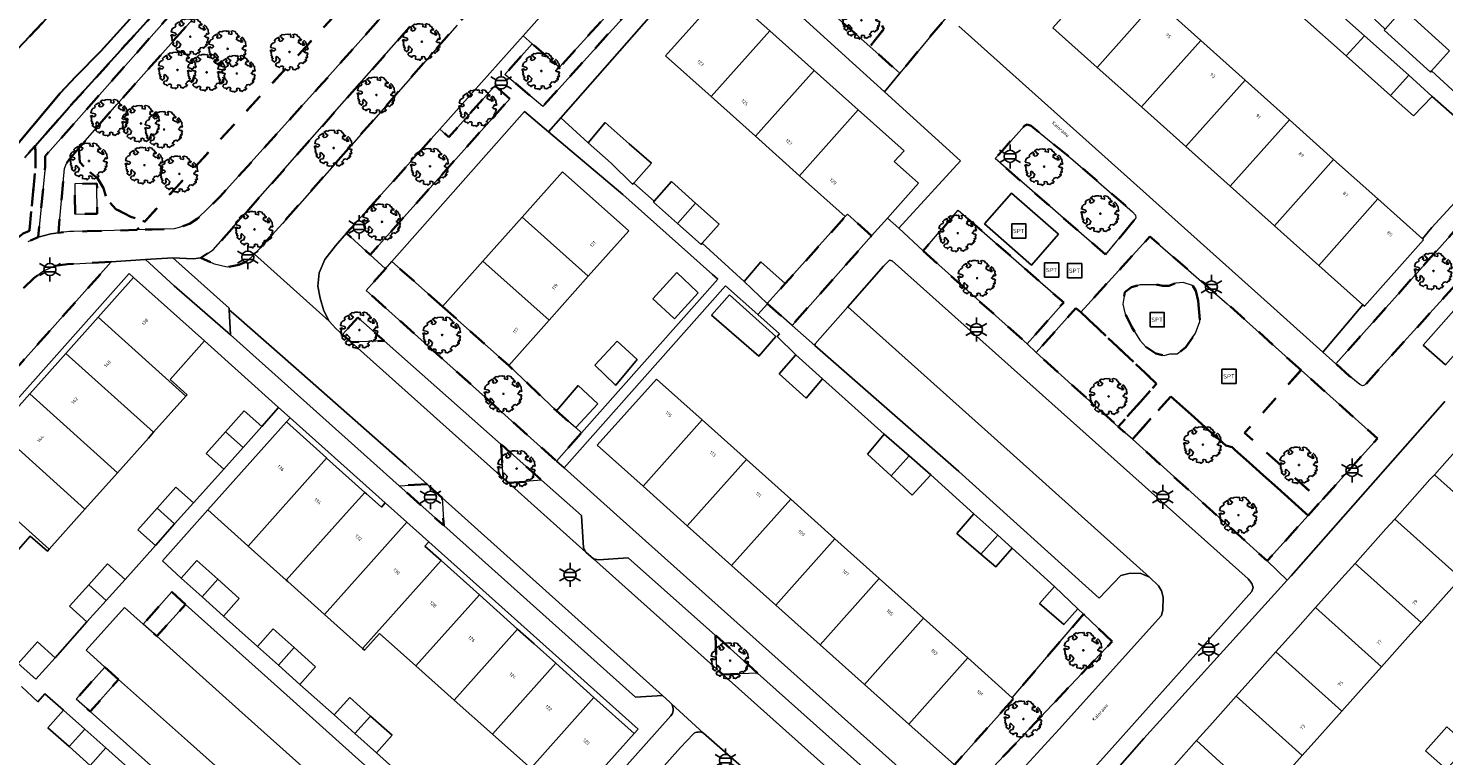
# Model space of a CAD drawing. Extents: x 105780 to 185197, y 477999 to 525027.
# Tile 203 of 256: x 108460 to 108609, y 479263 to 479340. Entities that reach past the tile are written whole.
import ezdxf
from ezdxf.enums import TextEntityAlignment as Align

# ---------------------------------------------------------------- set-up
doc = ezdxf.new("R2010")
doc.units = 0
doc.linetypes.add('XX-HIDDEN', pattern=[4, 2, -2])
for name, color, linetype, lineweight in [('B-GV-GR-BOOM-S', 252, 'Continuous', 25), ('B-GV-GR-HAAG_01-G', 252, 'GR-HAAG1', 13), ('B-GV-GR-MATERIAALGRENS-G', 252, 'XX-HIDDEN', 35), ('B-RO-IE-MEUBILAIR_WEGMEUBILAIR-S', 252, 'Continuous', 25), ('B-WE-GW-WATERGANG_SLOOT_INSTEEK-G', 252, 'Continuous', 30), ('B-XX-KG-KADASTRAAL_BEBOUWING-G', 252, 'Continuous', 20), ('B1-WE-OG-BEBOUWING-T18', 7, 'Continuous', 18), ('B1-WE-OG-TERREIN_ERF-GV', 252, 'Continuous', 18), ('B1-WE-OG-TOPOGRAFIE-T18', 10, 'Continuous', 18), ('B1-WE-VH-VERHARDING_ASFALT-GV', 252, 'Continuous', 18), ('B1-WE-VH-VERHARDING_BETONSTRAATSTEEN-GV', 252, 'Continuous', 18), ('B1-WE-VH-VERHARDING_HOUTSNIPPERS-GV', 252, 'Continuous', 18), ('B1-WE-VH-VERHARDING_TEGEL-GV', 252, 'Continuous', 18)]:
    doc.layers.add(name, color=color, linetype=linetype, lineweight=lineweight)
doc.styles.add('NLCS-ISO', font='NLCS-ISO.ttf')
doc.styles.add('NLCS-ISO-M200-T18', font='NLCS-ISO.ttf', dxfattribs={"height": 0.36})
doc.linetypes.add('GR-HAAG1', pattern='A,6,[176,NLCS.shx,S=0.125,R=0,X=0,Y=0],-2', length=8)

# ---------------------------------------------------------------- blocks, each defined once
blk = doc.blocks.new('B-SIE-WEG_LICHTMAST-SO')
at = {"ltscale": 0.1}
for p, q in [((-1.1, 0.63), (-2.19, 1.27)), ((0, 1.27), (0, 2.53)), ((1.1, 0.63), (2.19, 1.27)), ((-1.1, -0.63), (-2.19, -1.27)), ((0, -1.27), (0, -2.53)), ((1.1, -0.63), (2.19, -1.27))]:
    blk.add_line(p, q, dxfattribs=at)
at = {"flags": 128}
for points in [[(-1.16, 0.5), (1.16, 0.5)], [(-1.16, -0.5), (1.16, -0.5)]]:
    blk.add_lwpolyline(points, dxfattribs=at)
at = {"ltscale": 0.1}
blk.add_circle((0, 0), 1.27, dxfattribs=at)
at = {"style": 'NLCS-ISO'}
blk.add_attdef('TYPE', text='', height=1.8, dxfattribs=at).set_placement((0, 2.53), align=Align.BOTTOM_CENTER)
blk = doc.blocks.new('SIE-WEG_SPEELTOESTEL-SO')
at = {"flags": 128}
blk.add_lwpolyline([(-0.75, -0.75), (0.75, -0.75), (0.75, 0.75), (-0.75, 0.75)], close=True, dxfattribs=at)
at = {"style": 'NLCS-ISO'}
blk.add_text('SPT', height=0.45, dxfattribs=at).set_placement((0, 0), align=Align.MIDDLE_CENTER)
blk = doc.blocks.new('B-SGR-BOOM_06')
at = {"linetype": 'Continuous', "flags": 128}
blk.add_lwpolyline([(1.08, 1.41), (1.01, 1.58), (0.88, 1.63), (0.78, 1.81), (0.51, 1.88), (0.34, 1.81), (0.44, 1.71), (0.43, 1.52), (0.09, 1.59), (0.14, 1.73), (0.07, 1.88), (-0.06, 1.84), (-0.19, 1.88), (-0.46, 1.86), (-0.6, 1.79), (-0.78, 1.83), (-1.02, 1.64), (-0.85, 1.56), (-0.8, 1.46), (-0.63, 1.37), (-0.8, 1.16), (-1.02, 1.11), (-1.17, 1.24), (-1.05, 1.29), (-1.15, 1.54), (-1.45, 1.37), (-1.6, 1.21), (-1.52, 1.14), (-1.6, 1.01), (-1.77, 0.94), (-1.89, 0.82), (-2, 0.49), (-1.55, 0.37), (-1.48, 0.22), (-1.6, 0.12), (-1.8, 0.12), (-1.84, 0.22), (-2.04, 0.15), (-1.9, -0.07), (-1.97, -0.15), (-1.89, -0.22), (-1.95, -0.4), (-1.81, -0.47), (-1.89, -0.62), (-1.77, -0.64), (-1.72, -0.68), (-1.85, -0.84), (-1.57, -1.07), (-1.47, -0.97), (-1.38, -0.79), (-1.45, -0.7), (-1.37, -0.47), (-1.25, -0.54), (-1.12, -0.7), (-1, -0.8), (-1.12, -1.12), (-1.37, -1.17), (-1.47, -1.36), (-1.33, -1.51), (-1.13, -1.56), (-1.11, -1.61), (-1.08, -1.66), (-0.93, -1.49), (-0.73, -1.49), (-0.63, -1.56), (-0.68, -1.71), (-0.68, -1.84), (-0.46, -1.89), (-0.24, -1.88), (-0.19, -1.98), (-0.09, -1.86), (0.04, -1.79), (-0.02, -1.6), (0.11, -1.56), (0.31, -1.61), (0.34, -1.84), (0.46, -1.83), (0.58, -1.89), (0.83, -1.69), (0.95, -1.74), (0.93, -1.66), (1.06, -1.59), (0.96, -1.49), (0.85, -1.46), (1.03, -1.29), (1.05, -1.19), (1.26, -1.14), (1.42, -1.22), (1.51, -1.12), (1.51, -1.05), (1.65, -1.05), (1.65, -0.95), (1.78, -0.91), (1.78, -0.82), (1.63, -0.82), (1.82, -0.64), (1.7, -0.57), (1.85, -0.62), (1.9, -0.5), (1.82, -0.37), (1.93, -0.18), (1.87, -0.1), (1.7, -0.1), (1.5, 0.03), (1.63, 0.12), (1.75, 0.34), (1.82, 0.24), (1.95, 0.29), (1.87, 0.57), (1.88, 0.75), (1.8, 0.79), (1.67, 1.06), (1.53, 1.21), (1.35, 1.04), (1.47, 0.97), (1.57, 0.72), (1.41, 0.69), (1.33, 0.85), (1.2, 0.82), (1.06, 0.92), (0.9, 1.01), (0.98, 1.07), (0.93, 1.17), (1.01, 1.27), (1.15, 1.22), (1.26, 1.29)], close=True, dxfattribs=at)
blk.add_circle((0, 0), 0.06)
at = {"style": 'NLCS-ISO'}
blk.add_attdef('SOORT', text='', height=0.3, dxfattribs=at).set_placement((0, -0.36), align=Align.TOP_CENTER)

msp = doc.modelspace()

# ---------------------------------------------------------------- linework, layer by layer
at = {"layer": 'B-GV-GR-HAAG_01-G', "flags": 128}
msp.add_lwpolyline([(108474.754, 479315.712), (108471.86, 479315.522), (108474.886, 479312.774), (108480.835, 479307.591), (108480.693, 479310.247), (108480.684, 479310.419)], close=True, dxfattribs=at)
at = {"layer": 'B-GV-GR-MATERIAALGRENS-G', "flags": 128}
for points in [[(108492.132, 479361.215), (108492.458, 479361.581), (108536.188, 479410.625), (108547.542, 479423.085), (108538.856, 479430.878), (108538.021, 479429.947), (108536.739, 479428.518), (108537.185, 479428.733), (108537.999, 479428.78), (108538.273, 479428.763), (108539.183, 479428.441), (108543.527, 479424.761), (108544.268, 479423.607), (108544.439, 479422.932), (108544.288, 479422.085), (108543.873, 479421.135), (108543.515, 479420.639), (108483.621, 479353.406), (108463.835, 479331.582), (108460.261, 479327.517), (108460.3, 479325.343), (108459.633, 479318.564), (108458.968, 479318.283), (108457.664, 479317.246), (108456.553, 479316.148), (108432.398, 479288.878), (108418.002, 479273.308), (108418.798, 479272.696), (108421.387, 479275.497), (108433.139, 479288.207), (108449.708, 479306.911), (108457.28, 479315.46), (108458.329, 479316.497), (108459.484, 479317.415), (108460.57, 479317.875), (108461.301, 479325.301), (108461.286, 479326.406)], [(108473.701, 479355.191), (108474.85, 479358.209), (108474.81, 479359.556), (108474.441, 479360.818), (108472.672, 479362.991), (108471.589, 479364.196), (108462.717, 479371.652), (108459.809, 479375.039), (108453.647, 479376.127), (108422.168, 479340.569), (108420.409, 479342.197), (108416.979, 479340.681), (108415.19, 479339.676), (108413.491, 479337.268), (108412.577, 479334.671), (108411.715, 479332.416), (108410.362, 479330.631), (108408.118, 479327.855), (108406.764, 479324.979), (108405.853, 479322.912), (108403.605, 479320.168), (108401.64, 479317.865), (108396.165, 479311.665), (108393.896, 479309.913), (108391.61, 479309.09), (108389.202, 479308.752), (108386.735, 479308.17), (108385.035, 479306.884), (108383.857, 479305.306), (108383.211, 479303.695), (108383.197, 479301.507), (108389.388, 479295.868), (108393.756, 479301.355), (108402.904, 479310.133), (108405.43, 479312.437), (108408.018, 479314.217), (108414.219, 479319.806), (108417.626, 479322.49), (108423.032, 479328.571), (108426.501, 479332.208), (108429.562, 479333.884), (108431.755, 479333.93), (108433.156, 479332.015), (108433.691, 479328.614), (108433.691, 479325.84), (108432.945, 479322.424), (108432.661, 479319.417), (108432.801, 479316.319), (108433.949, 479314.911), (108437.139, 479318.251), (108438.888, 479320.647), (108440.195, 479322.588), (108441.582, 479324.344), (108442.665, 479325.352), (108445.004, 479327.96), (108449.704, 479333.483), (108450.936, 479334.808), (108451.705, 479335.372), (108452.966, 479334.696), (108454.322, 479334.433), (108456.106, 479335.658), (108458.385, 479337.667), (108464.594, 479344.283), (108471.074, 479351.468)], [(108514.341, 479365.639), (108505.806, 479373.273), (108484.26, 479349.18), (108468.846, 479331.856), (108464.854, 479327.245), (108464.963, 479325.795), (108465.706, 479324.994), (108466.81, 479324.095), (108467.017, 479323.757), (108467.445, 479323.06), (108467.79, 479321.855), (108468.743, 479320.848), (108470.336, 479320.04), (108471.791, 479319.543)], [(108516.723, 479363.509), (108514.341, 479365.639), (108471.791, 479319.543), (108470.971, 479318.655), (108472.069, 479318.686), (108472.58, 479318.701), (108474.904, 479318.768), (108475.437, 479318.911), (108476.494, 479319.291), (108477.315, 479319.811), (108479.726, 479322.153), (108490.114, 479333.637), (108501.408, 479346.316)], [(108521.289, 479358.927), (108518.649, 479361.302), (108499.622, 479339.929), (108479.008, 479316.559), (108477.703, 479315.708), (108479.159, 479315.058), (108480.471, 479314.747), (108481.717, 479314.991), (108482.562, 479315.325), (108483.346, 479316.099), (108486.303, 479319.34), (108504.697, 479340.209)], [(108543.104, 479354.853), (108541.145, 479359.339), (108533.511, 479350.934), (108533.794, 479350.684), (108548.189, 479337.957), (108549.678, 479339.798)], [(108525.818, 479355.009), (108523.428, 479352.357), (108527.332, 479348.779), (108515.503, 479335.791), (108512.62, 479338.259), (108509.751, 479335.016), (108513.744, 479331.662), (108530.729, 479350.469)], [(108543.104, 479354.853), (108549.678, 479339.798), (108548.189, 479337.957), (108551.372, 479335.143), (108556.374, 479341.199), (108557.343, 479342.372), (108555.348, 479344.121), (108549.635, 479349.128)], [(108510.259, 479332.466), (108508.701, 479333.849), (108503.823, 479328.417), (108502.888, 479329.246), (108493.056, 479318.297), (108495.555, 479316.022)], [(108574.774, 479318.147), (108576.024, 479319.634), (108576.222, 479319.94), (108576.183, 479320.209), (108575.88, 479320.552), (108569.6, 479326.036), (108565.201, 479329.615), (108564.788, 479329.756), (108564.495, 479329.618), (108562.17, 479327.027), (108561.398, 479326.166), (108562.279, 479325.401), (108570.793, 479318.01), (108573.028, 479316.07), (108574.197, 479317.46)], [(108456.553, 479316.148), (108457.664, 479317.246), (108458.968, 479318.283), (108459.633, 479318.564), (108460.3, 479325.343), (108460.261, 479327.517), (108459.165, 479326.27), (108454.145, 479320.367), (108448.89, 479314.957), (108444.703, 479311.098), (108433.638, 479299.09), (108424.142, 479288.598), (108414.14, 479276.295), (108414.302, 479276.15), (108418.002, 479273.308), (108432.398, 479288.878)], [(108464.854, 479327.245), (108463.833, 479326.066), (108463.533, 479325.639), (108463.337, 479325.125), (108462.69, 479318.35), (108463.865, 479318.484), (108464.328, 479318.488), (108465.725, 479318.504), (108467.386, 479318.552), (108470.971, 479318.655), (108471.791, 479319.543), (108470.336, 479320.04), (108468.743, 479320.848), (108467.79, 479321.855), (108467.445, 479323.06), (108467.017, 479323.757), (108466.81, 479324.095), (108465.706, 479324.994), (108464.963, 479325.795)], [(108615.877, 479325.346), (108597.299, 479304.559), (108598.708, 479303.292), (108599.816, 479302.361), (108600.101, 479302.229), (108600.327, 479302.291), (108618.923, 479322.814)], [(108464.451, 479320.32), (108464.419, 479323.498), (108466.758, 479323.522), (108466.79, 479320.344), (108465.951, 479320.335)], [(108548.386, 479318.033), (108545.83, 479320.307), (108545.61, 479320.056), (108539.273, 479313.002), (108537.392, 479310.893), (108537.408, 479310.879), (108539.995, 479308.598)], [(108553.798, 479316.46), (108564.787, 479306.65), (108568.623, 479311.015), (108557.513, 479320.715)], [(108593.637, 479303.901), (108585.852, 479310.88), (108577.709, 479317.953), (108570.43, 479309.993), (108578.414, 479302.462), (108574.373, 479297.938), (108575.865, 479296.606), (108579.906, 479301.13), (108585.717, 479295.942), (108586.356, 479295.789), (108594.386, 479288.599), (108595.72, 479290.089), (108587.69, 479297.279)], [(108468.265, 479315.286), (108465.583, 479315.139), (108463.651, 479315.034), (108462.352, 479314.858), (108461.114, 479314.333), (108460.122, 479313.574), (108458.995, 479312.514), (108458.094, 479311.442), (108446.647, 479298.552), (108425.679, 479274.941), (108424.028, 479273.111), (108428.24, 479270.553), (108431.547, 479274.259), (108438.479, 479281.982), (108439.514, 479283.123), (108452.169, 479297.251), (108467.141, 479314.012)], [(108503.17, 479310.59), (108497.823, 479315.327), (108497.151, 479314.568), (108495.125, 479312.281), (108515.172, 479294.313), (108517.819, 479297.297), (108517.212, 479297.835), (108515.175, 479299.601), (108510.144, 479304.374)], [(108582.795, 479311.171), (108582.971, 479308.999), (108582.502, 479307.766), (108581.504, 479306.298), (108580.564, 479305.594), (108579.801, 479305.594), (108579.214, 479305.418), (108578.333, 479305.653), (108577.277, 479306.357), (108576.631, 479307.062), (108575.809, 479308.412), (108575.046, 479309.938), (108574.869, 479310.819), (108575.046, 479312.11), (108575.75, 479312.639), (108576.689, 479312.874), (108577.746, 479312.874), (108578.568, 479312.874), (108579.038, 479312.756), (108579.684, 479312.756), (108580.447, 479313.05), (108581.21, 479313.108), (108582.208, 479312.815), (108582.56, 479312.228)], [(108492.643, 479307.637), (108493.54, 479306.844), (108497.013, 479306.976), (108494.233, 479309.435)], [(108570.43, 479309.993), (108569.897, 479310.412), (108565.732, 479305.738), (108574.373, 479297.938), (108578.414, 479302.462)], [(108593.637, 479303.901), (108587.69, 479297.279), (108595.72, 479290.089), (108594.386, 479288.599), (108601.679, 479296.692)], [(108579.906, 479301.13), (108575.865, 479296.606), (108590.066, 479283.807), (108592.718, 479286.749), (108594.386, 479288.599), (108586.356, 479295.789), (108585.717, 479295.942)], [(108509.336, 479296.078), (108509.549, 479292.53), (108510.13, 479292.01), (108513.614, 479292.294), (108509.692, 479295.763)], [(108501.548, 479291.883), (108498.607, 479291.725), (108503.291, 479287.527), (108503.138, 479290.458)], [(108476.081, 479279.227), (108474.637, 479280.548), (108471.628, 479277.135), (108473.08, 479275.867)], [(108573.735, 479275.328), (108570.703, 479278.2), (108563.206, 479269.402), (108563.335, 479269.287), (108557.105, 479262.324), (108554.186, 479259.408), (108555.38, 479258.339), (108556.013, 479258.073), (108556.678, 479257.987), (108557.188, 479258.207), (108557.838, 479258.664), (108557.994, 479258.71)], [(108531.933, 479275.967), (108532.087, 479272.394), (108532.714, 479271.833), (108536.37, 479272), (108532.783, 479275.213)], [(108469.037, 479271.327), (108467.598, 479272.632), (108464.576, 479269.242), (108466.042, 479267.955)]]:
    msp.add_lwpolyline(points, close=True, dxfattribs=at)
at = {"layer": 'B-WE-GW-WATERGANG_SLOOT_INSTEEK-G', "flags": 128}
for points in [[(108459.165, 479326.27), (108460.261, 479327.517), (108463.835, 479331.582), (108483.621, 479353.406)], [(108464.594, 479344.283), (108458.385, 479337.667)], [(108471.548, 479342.305), (108467.171, 479337.484), (108464.534, 479334.802), (108462.889, 479333.056), (108456.93, 479325.965)], [(108456.93, 479325.965), (108462.889, 479333.056), (108464.534, 479334.802), (108467.171, 479337.484), (108471.548, 479342.305)]]:
    msp.add_lwpolyline(points, dxfattribs=at)
at = {"layer": 'B-XX-KG-KADASTRAAL_BEBOUWING-G', "flags": 128}
for points in [[(108578.401, 479342.753), (108573.734, 479346.922), (108567.49, 479339.932), (108572.157, 479335.764)], [(108537.661, 479339.612), (108532.853, 479343.91), (108526.667, 479336.988), (108531.475, 479332.691)], [(108583.068, 479338.585), (108578.401, 479342.753), (108572.157, 479335.764), (108576.823, 479331.595)], [(108595.631, 479343.257), (108593.73, 479341.128), (108598.4, 479336.964), (108600.303, 479339.094)], [(108602.498, 479339.798), (108602.388, 479339.674), (108607.269, 479335.273), (108607.368, 479335.383), (108609.287, 479337.511), (108604.405, 479341.913)], [(108542.321, 479335.448), (108537.661, 479339.612), (108531.475, 479332.691), (108536.134, 479328.526)], [(108600.303, 479339.094), (108598.4, 479336.964), (108603.072, 479332.8), (108604.975, 479334.931)], [(108587.734, 479334.416), (108583.068, 479338.585), (108576.823, 479331.595), (108581.49, 479327.426)], [(108546.98, 479331.283), (108542.321, 479335.448), (108536.134, 479328.526), (108540.793, 479324.362)], [(108592.4, 479330.247), (108587.734, 479334.416), (108581.49, 479327.426), (108586.156, 479323.257)], [(108604.975, 479334.931), (108603.072, 479332.8), (108605.482, 479330.651), (108607.462, 479332.715)], [(108518.5, 479327.822), (108520.937, 479325.69), (108523.195, 479323.453), (108523.318, 479323.59), (108525.183, 479325.678), (108522.826, 479327.709), (108520.319, 479329.955)], [(108546.98, 479331.283), (108540.793, 479324.362), (108545.61, 479320.056), (108545.83, 479320.307), (108548.386, 479318.033), (108550.048, 479319.901), (108553.321, 479323.582), (108550.765, 479325.856), (108551.797, 479326.978)], [(108597.067, 479326.079), (108592.4, 479330.247), (108586.156, 479323.257), (108590.822, 479319.089)], [(108601.733, 479321.91), (108597.067, 479326.079), (108590.822, 479319.089), (108595.489, 479314.92)], [(108511.559, 479320.002), (108518.533, 479313.787), (108522.794, 479318.568), (108515.82, 479324.783)], [(108464.451, 479320.32), (108465.951, 479320.335), (108466.79, 479320.344), (108466.758, 479323.522), (108464.419, 479323.498)], [(108527.307, 479323.746), (108525.486, 479321.679), (108525.395, 479321.576), (108527.919, 479319.336), (108529.839, 479321.483)], [(108529.839, 479321.483), (108527.919, 479319.336), (108530.415, 479317.121), (108530.517, 479317.242), (108532.313, 479319.273)], [(108606.429, 479317.715), (108601.733, 479321.91), (108595.489, 479314.92), (108600.126, 479310.777), (108600.304, 479310.618), (108606.549, 479317.608)], [(108511.559, 479320.002), (108507.431, 479315.371), (108514.405, 479309.155), (108518.533, 479313.787)], [(108507.431, 479315.371), (108503.17, 479310.59), (108510.144, 479304.374), (108514.405, 479309.155)], [(108536.707, 479315.302), (108534.946, 479313.207), (108537.392, 479310.893), (108539.273, 479313.002)], [(108476.135, 479301.139), (108476.273, 479301.292), (108474.485, 479302.894), (108478.1, 479306.96), (108470.614, 479313.626), (108466.883, 479309.453)], [(108530.005, 479312.136), (108527.849, 479314.172), (108525.347, 479311.405), (108527.539, 479309.363), (108527.615, 479309.293), (108530.112, 479312.02)], [(108531.499, 479309.686), (108536.512, 479305.358), (108538.282, 479307.431), (108533.421, 479311.803)], [(108612.873, 479308.976), (108610.528, 479311.065), (108606.49, 479306.532), (108608.835, 479304.443)], [(108476.135, 479301.139), (108466.883, 479309.453), (108463.486, 479305.652), (108472.733, 479297.342)], [(108523.678, 479305.02), (108521.565, 479306.94), (108519.22, 479304.396), (108521.34, 479302.39), (108521.439, 479302.296)], [(108463.486, 479305.652), (108461.188, 479303.082), (108459.685, 479301.405), (108468.934, 479293.094), (108472.179, 479296.724), (108472.733, 479297.342)], [(108540.412, 479305.513), (108538.626, 479303.489), (108541.482, 479300.949), (108543.191, 479302.982)], [(108519.521, 479300.344), (108517.451, 479302.276), (108515.175, 479299.601), (108517.212, 479297.835)], [(108530.524, 479298.644), (108525.709, 479302.952), (108519.48, 479295.989), (108524.294, 479291.681)], [(108459.685, 479301.405), (108456.233, 479297.553), (108465.487, 479289.237), (108468.934, 479293.094)], [(108484.125, 479297.954), (108482.274, 479299.604), (108480.309, 479297.4), (108482.154, 479295.743)], [(108535.19, 479294.469), (108530.524, 479298.644), (108524.294, 479291.681), (108528.96, 479287.507)], [(108465.487, 479289.237), (108456.233, 479297.553), (108454.476, 479295.593), (108454.028, 479295.992), (108452.028, 479293.749), (108461.728, 479285.033)], [(108482.154, 479295.743), (108480.309, 479297.4), (108478.282, 479295.127), (108480.133, 479293.476)], [(108490.961, 479294.631), (108490.932, 479294.657), (108486.723, 479298.431), (108478.428, 479289.167), (108478.429, 479289.166), (108482.645, 479285.398), (108482.674, 479285.372)], [(108549.72, 479297.134), (108547.936, 479295.044), (108550.452, 479292.747), (108552.339, 479294.856)], [(108611.991, 479297.697), (108607.675, 479292.877), (108614.635, 479286.645), (108618.951, 479291.466)], [(108494.984, 479291.025), (108490.961, 479294.631), (108482.674, 479285.372), (108486.701, 479281.772), (108493.329, 479289.176)], [(108539.856, 479290.295), (108535.19, 479294.469), (108528.96, 479287.507), (108533.626, 479283.332)], [(108554.613, 479292.878), (108552.339, 479294.856), (108550.452, 479292.747), (108552.664, 479290.727)], [(108452.028, 479293.749), (108449.94, 479291.407), (108450.408, 479290.997), (108449.699, 479290.209), (108448.882, 479289.301), (108458.121, 479280.999), (108458.279, 479281.176), (108456.491, 479282.768), (108459.737, 479286.412), (108461.532, 479284.814), (108461.728, 479285.033)], [(108607.675, 479292.877), (108607.216, 479292.364), (108603.5, 479288.212), (108610.46, 479281.981), (108614.177, 479286.133), (108614.635, 479286.645)], [(108473.101, 479289.361), (108474.946, 479287.704), (108476.915, 479289.908), (108475.066, 479291.561)], [(108499.414, 479287.876), (108497.113, 479289.93), (108496.728, 479289.461), (108495.745, 479290.342), (108495.142, 479290.882), (108494.984, 479291.025), (108493.329, 479289.176), (108486.701, 479281.772), (108486.86, 479281.63), (108490.728, 479278.172)], [(108544.522, 479286.12), (108539.856, 479290.295), (108533.626, 479283.332), (108538.292, 479279.157)], [(108474.946, 479287.704), (108473.101, 479289.361), (108471.072, 479287.09), (108472.921, 479285.438)], [(108559.152, 479288.764), (108557.353, 479286.691), (108559.903, 479284.531), (108561.679, 479286.516)], [(108603.5, 479288.212), (108602.576, 479287.18), (108599.324, 479283.548), (108606.284, 479277.316), (108609.536, 479280.949), (108610.46, 479281.981)], [(108503.039, 479283.832), (108501.315, 479285.375), (108501.714, 479285.823), (108499.414, 479287.876), (108490.728, 479278.172), (108494.753, 479274.574)], [(108549.188, 479281.945), (108544.522, 479286.12), (108538.292, 479279.157), (108542.958, 479274.982)], [(108563.207, 479285.157), (108561.679, 479286.516), (108559.903, 479284.531), (108561.476, 479283.199)], [(108475.638, 479281.997), (108477.85, 479280.017), (108479.498, 479281.87), (108477.291, 479283.845)], [(108507.062, 479280.231), (108503.039, 479283.832), (108494.753, 479274.574), (108494.943, 479274.404), (108496.539, 479276.171), (108500.368, 479272.753)], [(108465.895, 479281.3), (108467.739, 479279.643), (108469.715, 479281.845), (108467.868, 479283.501)], [(108599.324, 479283.548), (108597.935, 479281.996), (108595.149, 479278.884), (108602.108, 479272.652), (108604.895, 479275.765), (108606.284, 479277.316)], [(108467.739, 479279.643), (108465.895, 479281.3), (108463.861, 479279.033), (108465.707, 479277.377)], [(108479.498, 479281.87), (108477.85, 479280.017), (108480.104, 479277.999), (108481.758, 479279.847)], [(108553.854, 479277.77), (108549.188, 479281.945), (108542.958, 479274.982), (108547.624, 479270.807)], [(108567.642, 479281.099), (108566.063, 479279.314), (108568.65, 479277.123), (108570.104, 479278.767)], [(108511.084, 479276.631), (108507.062, 479280.231), (108500.368, 479272.753), (108504.396, 479269.159)], [(108558.519, 479273.596), (108553.854, 479277.77), (108547.624, 479270.807), (108552.289, 479266.633)], [(108595.149, 479278.884), (108593.294, 479276.812), (108590.973, 479274.219), (108597.933, 479267.988), (108600.254, 479270.581), (108602.108, 479272.652)], [(108483.686, 479274.799), (108485.893, 479272.82), (108487.542, 479274.673), (108485.341, 479276.646)], [(108515.106, 479273.029), (108512.82, 479275.077), (108511.084, 479276.631), (108504.396, 479269.159), (108508.424, 479265.564)], [(108460.31, 479271.346), (108462.345, 479273.611), (108460.5, 479275.269), (108458.465, 479273.003)], [(108487.542, 479274.673), (108485.893, 479272.82), (108488.146, 479270.801), (108489.801, 479272.648)], [(108563.206, 479269.402), (108558.519, 479273.596), (108552.289, 479266.633), (108557.105, 479262.324), (108563.335, 479269.287)], [(108590.973, 479274.219), (108588.653, 479271.628), (108586.797, 479269.555), (108593.757, 479263.323), (108595.613, 479265.397), (108597.933, 479267.988)], [(108519.128, 479269.428), (108515.106, 479273.029), (108508.424, 479265.564), (108512.252, 479262.148), (108510.646, 479260.352), (108510.844, 479260.174)], [(108495.594, 479267.475), (108493.396, 479269.442), (108491.742, 479267.593), (108493.945, 479265.622)], [(108523.365, 479265.635), (108519.128, 479269.428), (108510.844, 479260.174), (108515.088, 479256.379)], [(108586.797, 479269.555), (108584.012, 479266.444), (108582.622, 479264.891), (108589.523, 479258.594), (108590.973, 479260.213), (108593.757, 479263.323)], [(108465.47, 479266.109), (108463.249, 479268.095), (108461.596, 479266.246), (108463.82, 479264.258)], [(108495.594, 479267.475), (108493.945, 479265.622), (108496.2, 479263.605), (108497.854, 479265.454)], [(108467.705, 479264.111), (108465.47, 479266.109), (108463.82, 479264.258), (108466.052, 479262.263)], [(108611.193, 479264.373), (108608.993, 479266.339), (108606.745, 479263.823), (108608.851, 479261.942), (108608.946, 479261.857)], [(108582.622, 479264.891), (108579.372, 479261.26), (108578.446, 479260.226), (108585.406, 479253.995), (108586.332, 479255.029), (108588.423, 479257.364), (108589.523, 479258.594)]]:
    msp.add_lwpolyline(points, close=True, dxfattribs=at)
at = {"layer": 'B1-WE-OG-TERREIN_ERF-GV', "flags": 128}
for points in [[(108536.134, 479328.526), (108531.475, 479332.691), (108526.667, 479336.988), (108532.853, 479343.91), (108537.661, 479339.612), (108542.321, 479335.448), (108546.98, 479331.283), (108551.797, 479326.978), (108550.765, 479325.856), (108553.321, 479323.582), (108550.048, 479319.901), (108551.252, 479318.83), (108557.762, 479325.918), (108549.749, 479333.178), (108532.092, 479349.176), (108515.628, 479330.462), (108518.5, 479327.822), (108520.319, 479329.955), (108522.826, 479327.709), (108525.183, 479325.678), (108523.318, 479323.59), (108525.486, 479321.679), (108527.307, 479323.746), (108529.839, 479321.483), (108532.313, 479319.273), (108530.517, 479317.242), (108534.946, 479313.207), (108536.707, 479315.302), (108539.273, 479313.002), (108545.61, 479320.056), (108540.793, 479324.362)], [(108518.533, 479313.787), (108514.405, 479309.155), (108510.144, 479304.374), (108515.175, 479299.601), (108517.451, 479302.276), (108519.521, 479300.344), (108517.212, 479297.835), (108517.819, 479297.297), (108532.172, 479313.475), (108531.626, 479313.96), (108522.167, 479322.37), (108514.337, 479328.995), (108511.818, 479331.126), (108497.823, 479315.327), (108503.17, 479310.59), (108507.431, 479315.371), (108511.559, 479320.002), (108515.82, 479324.783), (108522.794, 479318.568)], [(108615.877, 479325.346), (108614.487, 479326.502), (108614.414, 479326.563), (108612.617, 479324.557), (108607.417, 479318.891), (108606.429, 479317.715), (108606.549, 479317.608), (108600.304, 479310.618), (108600.126, 479310.777), (108595.934, 479305.787), (108597.299, 479304.559)], [(108459.685, 479301.405), (108461.188, 479303.082), (108463.486, 479305.652), (108466.883, 479309.453), (108470.614, 479313.626), (108470.162, 479314.051), (108454.028, 479295.992), (108454.476, 479295.593), (108456.233, 479297.553)], [(108530.005, 479312.136), (108530.112, 479312.02), (108527.615, 479309.293), (108527.539, 479309.363), (108525.347, 479311.405), (108527.849, 479314.172)], [(108531.499, 479309.686), (108533.421, 479311.803), (108538.282, 479307.431), (108536.512, 479305.358)], [(108523.678, 479305.02), (108521.439, 479302.296), (108521.34, 479302.39), (108519.22, 479304.396), (108521.565, 479306.94)], [(108486.723, 479298.431), (108490.932, 479294.657), (108490.961, 479294.631), (108494.984, 479291.025), (108495.142, 479290.882), (108495.745, 479290.342), (108496.728, 479289.461), (108497.113, 479289.93), (108487.114, 479298.868)], [(108501.714, 479285.823), (108501.315, 479285.375), (108503.039, 479283.832), (108507.062, 479280.231), (108511.084, 479276.631), (108512.82, 479275.077), (108515.106, 479273.029), (108519.128, 479269.428), (108523.365, 479265.635), (108523.777, 479266.09)]]:
    msp.add_lwpolyline(points, close=True, dxfattribs=at)
for points in [[(108578.401, 479342.753), (108583.068, 479338.585), (108587.734, 479334.416), (108592.4, 479330.247), (108597.067, 479326.079), (108601.733, 479321.91), (108606.429, 479317.715), (108607.417, 479318.891), (108612.617, 479324.557), (108610.226, 479326.845), (108611.895, 479328.764), (108607.462, 479332.715), (108605.482, 479330.651), (108603.072, 479332.8), (108598.4, 479336.964), (108593.73, 479341.128)], [(108601.364, 479340.833), (108602.498, 479339.798), (108604.405, 479341.913), (108609.287, 479337.511), (108607.368, 479335.383), (108609.56, 479333.395)], [(108557.587, 479340.115), (108589.376, 479311.658), (108595.934, 479305.787), (108600.126, 479310.777), (108595.489, 479314.92), (108590.822, 479319.089), (108586.156, 479323.257), (108581.49, 479327.426), (108576.823, 479331.595), (108572.157, 479335.764), (108567.49, 479339.932)], [(108557.105, 479262.324), (108552.289, 479266.633), (108547.624, 479270.807), (108542.958, 479274.982), (108538.292, 479279.157), (108533.626, 479283.332), (108528.96, 479287.507), (108524.294, 479291.681), (108519.48, 479295.989), (108525.709, 479302.952), (108530.524, 479298.644), (108535.19, 479294.469), (108539.856, 479290.295), (108544.522, 479286.12), (108549.188, 479281.945), (108553.854, 479277.77), (108558.519, 479273.596), (108563.206, 479269.402), (108570.703, 479278.2), (108570.104, 479278.767), (108568.65, 479277.123), (108566.063, 479279.314), (108567.642, 479281.099), (108563.207, 479285.157), (108561.476, 479283.199), (108559.903, 479284.531), (108557.353, 479286.691), (108559.152, 479288.764), (108554.613, 479292.878), (108552.664, 479290.727), (108550.452, 479292.747), (108547.936, 479295.044), (108549.72, 479297.134), (108543.191, 479302.982), (108541.482, 479300.949), (108538.626, 479303.489), (108540.412, 479305.513), (108538.422, 479307.441), (108538.661, 479307.72), (108536.387, 479309.736), (108532.979, 479312.757), (108515.97, 479293.612), (108521.9, 479288.304), (108554.186, 479259.408)], [(108458.465, 479273.003), (108460.5, 479275.269), (108462.345, 479273.611), (108465.707, 479277.377), (108463.861, 479279.033), (108465.895, 479281.3), (108467.868, 479283.501), (108469.715, 479281.845), (108472.921, 479285.438), (108471.072, 479287.09), (108473.101, 479289.361), (108475.066, 479291.561), (108476.915, 479289.908), (108480.133, 479293.476), (108478.282, 479295.127), (108480.309, 479297.4), (108482.274, 479299.604), (108484.125, 479297.954), (108485.876, 479299.972), (108478.1, 479306.96), (108474.485, 479302.894), (108476.273, 479301.292), (108476.135, 479301.139), (108472.733, 479297.342), (108472.179, 479296.724), (108468.934, 479293.094), (108465.487, 479289.237), (108461.728, 479285.033), (108461.532, 479284.814), (108459.737, 479286.412), (108456.491, 479282.768)], [(108608.764, 479300.586), (108592.598, 479282.244), (108592.172, 479281.774), (108577.066, 479265.095), (108565.517, 479251.954)], [(108579.372, 479261.26), (108582.622, 479264.891), (108584.012, 479266.444), (108586.797, 479269.555), (108588.653, 479271.628), (108590.973, 479274.219), (108593.294, 479276.812), (108595.149, 479278.884), (108597.935, 479281.996), (108599.324, 479283.548), (108602.576, 479287.18), (108603.5, 479288.212), (108607.216, 479292.364), (108607.675, 479292.877), (108611.991, 479297.697)], [(108512.252, 479262.148), (108508.424, 479265.564), (108504.396, 479269.159), (108500.368, 479272.753), (108496.539, 479276.171), (108494.943, 479274.404), (108494.753, 479274.574), (108490.728, 479278.172), (108486.86, 479281.63), (108486.701, 479281.772), (108482.674, 479285.372), (108482.645, 479285.398), (108478.429, 479289.166), (108473.655, 479283.813), (108475.638, 479281.997), (108477.291, 479283.845), (108479.498, 479281.87), (108481.758, 479279.847), (108480.104, 479277.999), (108483.686, 479274.799), (108485.341, 479276.646), (108487.542, 479274.673), (108489.801, 479272.648), (108488.146, 479270.801), (108491.742, 479267.593), (108493.396, 479269.442), (108495.594, 479267.475), (108497.854, 479265.454), (108496.2, 479263.605), (108499.774, 479260.41)], [(108609.536, 479280.949), (108606.284, 479277.316), (108604.895, 479275.765), (108602.108, 479272.652), (108600.254, 479270.581), (108597.933, 479267.988), (108595.613, 479265.397), (108593.757, 479263.323), (108590.973, 479260.213)], [(108471.332, 479260.851), (108467.705, 479264.111), (108466.052, 479262.263), (108463.82, 479264.258), (108461.596, 479266.246), (108463.249, 479268.095), (108461.277, 479269.797), (108460.541, 479268.964), (108458.798, 479270.57)], [(108608.851, 479261.942), (108606.745, 479263.823), (108608.993, 479266.339)]]:
    msp.add_lwpolyline(points, dxfattribs=at)
at = {"layer": 'B1-WE-VH-VERHARDING_ASFALT-GV', "flags": 128}
for points in [[(108501.408, 479346.316), (108490.114, 479333.637), (108479.726, 479322.153), (108477.315, 479319.811), (108476.494, 479319.291), (108475.437, 479318.911), (108474.904, 479318.768), (108472.58, 479318.701), (108472.069, 479318.686), (108470.971, 479318.655), (108467.386, 479318.552), (108465.725, 479318.504), (108464.328, 479318.488), (108463.865, 479318.484), (108462.69, 479318.35), (108461.897, 479318.249), (108460.57, 479317.875), (108459.484, 479317.415)], [(108504.697, 479340.209), (108486.303, 479319.34), (108483.346, 479316.099), (108491.221, 479309.04), (108490.662, 479310.13), (108490.274, 479311.459), (108490.019, 479312.736), (108490.187, 479314.129), (108490.786, 479315.544), (108491.879, 479316.986), (108493.056, 479318.297), (108502.888, 479329.246), (108511.671, 479339.072), (108516.343, 479344.351)], [(108458.995, 479312.514), (108460.122, 479313.574), (108461.114, 479314.333), (108462.352, 479314.858), (108463.651, 479315.034), (108465.583, 479315.139), (108468.265, 479315.286), (108471.86, 479315.522), (108474.754, 479315.712), (108476.91, 479315.607), (108477.703, 479315.708), (108479.008, 479316.559), (108499.622, 479339.929)], [(108549.934, 479256.458), (108532.714, 479271.833), (108532.087, 479272.394), (108519.068, 479284.018), (108518.273, 479284.729), (108510.13, 479292.01), (108509.549, 479292.53), (108493.54, 479306.844), (108492.643, 479307.637), (108491.913, 479308.282), (108491.221, 479309.04), (108483.346, 479316.099), (108482.562, 479315.325), (108481.717, 479314.991), (108480.471, 479314.747), (108479.159, 479315.058), (108477.703, 479315.708), (108476.91, 479315.607), (108474.754, 479315.712), (108480.684, 479310.419), (108480.693, 479310.247), (108481.423, 479309.606), (108487.747, 479304.05), (108499.301, 479293.898), (108501.548, 479291.883), (108503.138, 479290.458), (108526.358, 479269.644), (108526.685, 479269.336), (108527.128, 479268.932), (108527.299, 479268.775), (108530.674, 479265.682), (108534.955, 479261.914)]]:
    msp.add_lwpolyline(points, dxfattribs=at)
at = {"layer": 'B1-WE-VH-VERHARDING_BETONSTRAATSTEEN-GV', "flags": 128}
for points in [[(108527.332, 479348.779), (108523.428, 479352.357), (108516.343, 479344.351), (108511.671, 479339.072), (108512.62, 479338.259), (108515.503, 479335.791)], [(108550.557, 479315.384), (108550.277, 479315.456), (108549.648, 479314.829), (108545.876, 479310.559), (108562.975, 479295.244), (108577.675, 479282.077), (108578.619, 479281.177), (108578.932, 479280.648), (108579.102, 479279.987), (108579.061, 479278.651), (108578.92, 479278.059), (108568.143, 479266.107), (108558.475, 479255.569), (108557.685, 479254.708), (108561.824, 479250.932), (108562.592, 479251.782), (108573.141, 479263.466), (108588.429, 479280.596), (108588.583, 479281.005), (108588.461, 479281.425), (108588.075, 479281.903), (108567.381, 479300.37)], [(108562.975, 479295.244), (108545.876, 479310.559), (108542.427, 479306.654), (108542.394, 479306.483), (108557.557, 479293.212), (108572.343, 479279.868), (108574.637, 479282.253), (108575.493, 479282.483), (108576.686, 479282.507), (108577.675, 479282.077)], [(108480.693, 479310.247), (108480.835, 479307.591), (108498.607, 479291.725), (108501.548, 479291.883), (108499.301, 479293.898), (108487.747, 479304.05), (108481.423, 479309.606)], [(108493.54, 479306.844), (108509.549, 479292.53), (108509.336, 479296.078), (108497.013, 479306.976)], [(108513.614, 479292.294), (108510.13, 479292.01), (108518.273, 479284.729), (108518.033, 479285.181), (108517.818, 479288.577)], [(108503.138, 479290.458), (108503.291, 479287.527), (108523.519, 479269.467), (108526.358, 479269.644)], [(108519.068, 479284.018), (108532.087, 479272.394), (108531.933, 479275.967), (108522.743, 479284.114), (108519.601, 479283.922)], [(108476.081, 479279.227), (108473.08, 479275.867), (108481.718, 479268.111), (108504.67, 479247.599), (108507.631, 479251.005), (108500.41, 479257.45), (108492.633, 479264.418), (108487.432, 479269.073)], [(108473.08, 479275.867), (108471.628, 479277.135), (108469.647, 479278.901), (108465.622, 479274.395), (108467.598, 479272.632), (108469.037, 479271.327), (108476.301, 479264.878), (108493.327, 479249.662), (108500.661, 479243.079), (108501.743, 479242.12), (108502.051, 479241.836), (108505.962, 479246.464), (108505.77, 479246.634), (108505.742, 479246.653), (108504.67, 479247.599), (108481.718, 479268.111)], [(108536.37, 479272), (108532.714, 479271.833), (108549.934, 479256.458), (108550.23, 479256.195), (108550.134, 479259.674), (108550.076, 479259.724)], [(108469.037, 479271.327), (108466.042, 479267.955), (108473.699, 479261.14), (108490.256, 479246.338), (108497.676, 479239.691), (108500.661, 479243.079), (108493.327, 479249.662), (108476.301, 479264.878)]]:
    msp.add_lwpolyline(points, close=True, dxfattribs=at)
for points in [[(108530.674, 479265.682), (108527.299, 479268.775), (108527.404, 479268.531), (108527.468, 479268.241), (108527.479, 479268.05), (108527.391, 479267.755), (108527.233, 479267.494), (108512.781, 479251.323), (108508.595, 479246.63), (108508.206, 479246.349), (108507.708, 479246.154), (108507.164, 479246.08), (108506.591, 479246.183), (108506.201, 479246.349), (108505.962, 479246.464), (108510.11, 479242.79)], [(108513.735, 479247.713), (108513.805, 479247.919), (108513.842, 479248.004), (108514.1, 479248.294), (108528.248, 479264.173), (108529.576, 479265.579)]]:
    msp.add_lwpolyline(points, dxfattribs=at)
at = {"layer": 'B1-WE-VH-VERHARDING_BETONSTRAATSTEEN-GV'}
msp.add_lwpolyline([(108529.576, 479265.579, -0.2957588), (108530.674, 479265.682)], format="xyb", dxfattribs=at)
at = {"layer": 'B1-WE-VH-VERHARDING_HOUTSNIPPERS-GV', "flags": 128}
msp.add_lwpolyline([(108582.795, 479311.171), (108582.56, 479312.228), (108582.208, 479312.815), (108581.21, 479313.108), (108580.447, 479313.05), (108579.684, 479312.756), (108579.038, 479312.756), (108578.568, 479312.874), (108577.746, 479312.874), (108576.689, 479312.874), (108575.75, 479312.639), (108575.046, 479312.11), (108574.869, 479310.819), (108575.046, 479309.938), (108575.809, 479308.412), (108576.631, 479307.062), (108577.277, 479306.357), (108578.333, 479305.653), (108579.214, 479305.418), (108579.801, 479305.594), (108580.564, 479305.594), (108581.504, 479306.298), (108582.502, 479307.766), (108582.971, 479308.999)], close=True, dxfattribs=at)
at = {"layer": 'B1-WE-VH-VERHARDING_TEGEL-GV', "flags": 128}
for points in [[(108492.132, 479361.215), (108461.286, 479326.406), (108461.301, 479325.301), (108460.57, 479317.875), (108461.897, 479318.249), (108462.69, 479318.35), (108463.337, 479325.125), (108463.533, 479325.639), (108463.833, 479326.066), (108464.854, 479327.245), (108468.846, 479331.856), (108484.26, 479349.18)], [(108530.729, 479350.469), (108513.744, 479331.662), (108509.751, 479335.016), (108512.62, 479338.259), (108511.671, 479339.072), (108502.888, 479329.246), (108503.823, 479328.417), (108508.701, 479333.849), (108510.259, 479332.466), (108495.555, 479316.022), (108497.151, 479314.568), (108497.823, 479315.327), (108511.818, 479331.126), (108514.337, 479328.995), (108515.628, 479330.462), (108532.092, 479349.176), (108549.749, 479333.178), (108551.372, 479335.143), (108548.189, 479337.957), (108533.794, 479350.684)], [(108595.631, 479343.257), (108600.303, 479339.094), (108604.975, 479334.931), (108607.462, 479332.715), (108611.895, 479328.764), (108614.414, 479326.563), (108614.487, 479326.502), (108615.786, 479327.853), (108614.439, 479329.041), (108612.068, 479331.157), (108609.56, 479333.395), (108607.368, 479335.383), (108607.269, 479335.273), (108602.388, 479339.674), (108602.498, 479339.798), (108601.364, 479340.833)], [(108556.374, 479341.199), (108551.372, 479335.143), (108549.749, 479333.178), (108557.762, 479325.918), (108551.252, 479318.83), (108553.798, 479316.46), (108557.513, 479320.715), (108568.623, 479311.015), (108564.787, 479306.65), (108565.732, 479305.738), (108569.897, 479310.412), (108570.43, 479309.993), (108577.709, 479317.953), (108585.852, 479310.88), (108593.637, 479303.901), (108601.679, 479296.692), (108594.386, 479288.599), (108592.718, 479286.749), (108590.066, 479283.807), (108592.172, 479281.774), (108592.598, 479282.244), (108608.764, 479300.586)], [(108618.923, 479322.814), (108600.327, 479302.291), (108600.101, 479302.229), (108599.816, 479302.361), (108598.708, 479303.292), (108597.299, 479304.559), (108595.934, 479305.787), (108589.376, 479311.658), (108557.587, 479340.115)], [(108565.517, 479251.954), (108577.066, 479265.095), (108592.172, 479281.774), (108590.066, 479283.807), (108575.865, 479296.606), (108574.373, 479297.938), (108565.732, 479305.738), (108564.787, 479306.65), (108553.798, 479316.46), (108551.252, 479318.83), (108550.048, 479319.901), (108548.386, 479318.033), (108539.995, 479308.598), (108542.394, 479306.483), (108542.427, 479306.654), (108545.876, 479310.559), (108549.648, 479314.829), (108550.277, 479315.456), (108550.557, 479315.384), (108567.381, 479300.37), (108588.075, 479281.903), (108588.461, 479281.425), (108588.583, 479281.005), (108588.429, 479280.596), (108573.141, 479263.466), (108562.592, 479251.782)], [(108554.186, 479259.408), (108521.9, 479288.304), (108515.97, 479293.612), (108515.172, 479294.313), (108495.125, 479312.281), (108497.151, 479314.568), (108495.555, 479316.022), (108493.056, 479318.297), (108491.879, 479316.986), (108490.786, 479315.544), (108490.187, 479314.129), (108490.019, 479312.736), (108490.274, 479311.459), (108490.662, 479310.13), (108491.221, 479309.04), (108491.913, 479308.282), (108492.643, 479307.637), (108494.233, 479309.435), (108497.013, 479306.976), (108509.336, 479296.078), (108509.692, 479295.763), (108513.614, 479292.294), (108517.818, 479288.577), (108518.033, 479285.181), (108518.273, 479284.729), (108519.068, 479284.018), (108519.601, 479283.922), (108522.743, 479284.114), (108531.933, 479275.967), (108532.783, 479275.213), (108536.37, 479272), (108550.076, 479259.724)], [(108512.781, 479251.323), (108527.233, 479267.494), (108527.391, 479267.755), (108527.479, 479268.05), (108527.468, 479268.241), (108527.404, 479268.531), (108527.299, 479268.775), (108527.128, 479268.932), (108526.685, 479269.336), (108526.358, 479269.644), (108523.519, 479269.467), (108503.291, 479287.527), (108498.607, 479291.725), (108480.835, 479307.591), (108474.886, 479312.774), (108471.86, 479315.522), (108468.265, 479315.286), (108467.141, 479314.012), (108452.169, 479297.251)], [(108454.028, 479295.992), (108470.162, 479314.051), (108470.614, 479313.626), (108478.1, 479306.96), (108485.876, 479299.972), (108487.114, 479298.868), (108497.113, 479289.93), (108499.414, 479287.876), (108501.714, 479285.823), (108523.777, 479266.09), (108523.365, 479265.635), (108515.088, 479256.379)], [(108558.475, 479255.569), (108568.143, 479266.107), (108578.92, 479278.059), (108579.061, 479278.651), (108579.102, 479279.987), (108578.932, 479280.648), (108578.619, 479281.177), (108577.675, 479282.077), (108576.686, 479282.507), (108575.493, 479282.483), (108574.637, 479282.253), (108572.343, 479279.868), (108557.557, 479293.212), (108542.394, 479306.483), (108539.995, 479308.598), (108537.408, 479310.879), (108536.387, 479309.736), (108538.661, 479307.72), (108538.422, 479307.441), (108540.412, 479305.513), (108543.191, 479302.982), (108549.72, 479297.134), (108552.339, 479294.856), (108554.613, 479292.878), (108559.152, 479288.764), (108561.679, 479286.516), (108563.207, 479285.157), (108567.642, 479281.099), (108570.104, 479278.767), (108570.703, 479278.2), (108573.735, 479275.328), (108557.994, 479258.71)], [(108608.835, 479304.443), (108606.49, 479306.532), (108610.528, 479311.065)], [(108499.774, 479260.41), (108496.2, 479263.605), (108493.945, 479265.622), (108491.742, 479267.593), (108488.146, 479270.801), (108485.893, 479272.82), (108483.686, 479274.799), (108480.104, 479277.999), (108477.85, 479280.017), (108475.638, 479281.997), (108473.655, 479283.813), (108478.429, 479289.166), (108478.428, 479289.167), (108486.723, 479298.431), (108487.114, 479298.868), (108485.876, 479299.972), (108484.125, 479297.954), (108482.154, 479295.743), (108480.133, 479293.476), (108476.915, 479289.908), (108474.946, 479287.704), (108472.921, 479285.438), (108469.715, 479281.845), (108467.739, 479279.643), (108465.707, 479277.377), (108462.345, 479273.611), (108460.31, 479271.346), (108458.465, 479273.003)], [(108473.699, 479261.14), (108466.042, 479267.955), (108464.576, 479269.242), (108467.598, 479272.632), (108465.622, 479274.395), (108469.647, 479278.901), (108471.628, 479277.135), (108474.637, 479280.548), (108476.081, 479279.227), (108487.432, 479269.073), (108492.633, 479264.418), (108500.41, 479257.45)], [(108458.798, 479270.57), (108460.541, 479268.964), (108461.277, 479269.797), (108463.249, 479268.095), (108465.47, 479266.109), (108467.705, 479264.111), (108471.332, 479260.851)], [(108529.576, 479265.579), (108528.248, 479264.173), (108514.1, 479248.294), (108513.842, 479248.004), (108513.805, 479247.919), (108513.735, 479247.713)], [(108580.486, 479218.397), (108581.823, 479219.893), (108574.699, 479226.238), (108573.344, 479224.73), (108570.397, 479227.403), (108559.358, 479237.294), (108559.158, 479240.125), (108548.22, 479249.962), (108545.388, 479249.835), (108535.122, 479259.078), (108534.955, 479261.914), (108530.674, 479265.682)]]:
    msp.add_lwpolyline(points, dxfattribs=at)
for points in [[(108530.517, 479317.242), (108530.415, 479317.121), (108527.919, 479319.336), (108525.395, 479321.576), (108525.486, 479321.679), (108523.318, 479323.59), (108523.195, 479323.453), (108520.937, 479325.69), (108518.5, 479327.822), (108515.628, 479330.462), (108514.337, 479328.995), (108522.167, 479322.37), (108531.626, 479313.96), (108532.172, 479313.475), (108517.819, 479297.297), (108515.172, 479294.313), (108515.97, 479293.612), (108532.979, 479312.757), (108536.387, 479309.736), (108537.408, 479310.879), (108537.392, 479310.893), (108534.946, 479313.207)], [(108574.197, 479317.46), (108573.028, 479316.07), (108570.793, 479318.01), (108562.279, 479325.401), (108561.398, 479326.166), (108562.17, 479327.027), (108564.495, 479329.618), (108564.788, 479329.756), (108565.201, 479329.615), (108569.6, 479326.036), (108575.88, 479320.552), (108576.183, 479320.209), (108576.222, 479319.94), (108576.024, 479319.634), (108574.774, 479318.147)], [(108568.057, 479318.196), (108563.109, 479322.516), (108560.263, 479319.278), (108565.212, 479314.958)], [(108565.212, 479314.958), (108560.263, 479319.278), (108563.109, 479322.516), (108568.057, 479318.196)]]:
    msp.add_lwpolyline(points, close=True, dxfattribs=at)
at = {"layer": 'B1-WE-VH-VERHARDING_TEGEL-GV'}
msp.add_lwpolyline([(108530.674, 479265.682, 0.2957588), (108529.576, 479265.579)], format="xyb", dxfattribs=at)

# ---------------------------------------------------------------- block references
at = {"layer": 'B-GV-GR-BOOM-S', "linetype": 'Continuous', "lineweight": 0}
for p in [(108547.308, 479340.714), (108476.589, 479339.004), (108500.986, 479338.476), (108480.532, 479337.718), (108487.051, 479337.383), (108475.248, 479335.483), (108478.321, 479335.247), (108481.49, 479335.119), (108513.581, 479335.387), (108496.203, 479332.854), (108506.927, 479331.515), (108468.104, 479330.49), (108471.403, 479329.859), (108473.834, 479329.23), (108491.699, 479327.27), (108465.914, 479325.903), (108471.77, 479325.464), (108501.843, 479325.34), (108566.569, 479325.307), (108475.438, 479324.547), (108496.799, 479319.499), (108572.481, 479320.367), (108483.354, 479318.715), (108557.474, 479318.313), (108559.506, 479313.567), (108607.592, 479314.322), (108494.414, 479308.116), (108503.129, 479307.585), (108509.592, 479301.399), (108573.365, 479301.123), (108583.291, 479296.043), (108593.412, 479293.908), (108510.987, 479293.525), (108587.04, 479288.627), (108570.686, 479274.39), (108533.475, 479273.299), (108564.376, 479267.167)]:
    msp.add_blockref('B-SGR-BOOM_06', p, dxfattribs=at)
at = {"layer": 'B-RO-IE-MEUBILAIR_WEGMEUBILAIR-S', "xscale": 0.5, "yscale": 0.5, "zscale": 0.5}
for p in [(108509.355, 479334.134), (108562.969, 479326.397), (108494.393, 479318.957), (108482.659, 479315.796), (108461.806, 479314.48), (108584.186, 479312.653), (108559.42, 479308.161), (108599.002, 479293.336), (108501.894, 479290.51), (108579.069, 479290.539), (108516.603, 479282.329), (108583.899, 479274.492), (108532.979, 479262.797)]:
    msp.add_blockref('B-SIE-WEG_LICHTMAST-SO', p, dxfattribs=at)
at = {"layer": 'B-RO-IE-MEUBILAIR_WEGMEUBILAIR-S'}
for p in [(108563.891, 479318.539), (108567.353, 479314.432), (108569.769, 479314.352), (108578.466, 479309.198), (108586.035, 479303.24)]:
    msp.add_blockref('SIE-WEG_SPEELTOESTEL-SO', p, dxfattribs=at)

# ---------------------------------------------------------------- texts
at = {"layer": 'B1-WE-OG-BEBOUWING-T18', "style": 'NLCS-ISO-M200-T18'}
for s, rotation, p in [('95', 318.3, (108579.654, 479339.089)), ('123', 318.3, (108530.351, 479336.241)), ('93', 318.3, (108584.32, 479334.92)), ('125', 318.3, (108535.01, 479332.076)), ('91', 318.3, (108589.126, 479330.627)), ('127', 318.3, (108539.67, 479327.912)), ('89', 318.3, (108593.653, 479326.583)), ('129', 318.3, (108544.329, 479323.747)), ('87', 318.3, (108598.319, 479322.414)), ('85', 318.3, (108602.985, 479318.246)), ('121', 48.3, (108519, 479317.164)), ('119', 48.3, (108514.998, 479312.674)), ('138', 48.2, (108471.815, 479308.967)), ('117', 48.3, (108510.87, 479308.042)), ('140', 48.2, (108467.871, 479304.555)), ('142', 48.2, (108464.406, 479300.682)), ('115', 318.2, (108526.985, 479299.26)), ('144', 48.1, (108460.797, 479296.652)), ('113', 318.2, (108531.651, 479295.086)), ('136', 318.1, (108486.128, 479293.591)), ('111', 318.2, (108536.457, 479290.785)), ('134', 318.1, (108490.032, 479290.091)), ('132', 318.1, (108494.305, 479286.261)), ('109', 318.2, (108540.983, 479286.736)), ('130', 318.2, (108498.319, 479282.688)), ('107', 318.2, (108545.649, 479282.561)), ('128', 318.2, (108502.181, 479279.231)), ('79', 48.2, (108605.634, 479279.44)), ('105', 318.2, (108550.315, 479278.386)), ('126', 318.2, (108506.246, 479275.592)), ('77', 48.2, (108601.876, 479275.225)), ('103', 318.2, (108554.98, 479274.212)), ('124', 318.2, (108510.569, 479271.723)), ('101', 318.2, (108559.787, 479269.911)), ('75', 48.2, (108597.787, 479270.873)), ('122', 318.2, (108514.358, 479268.331)), ('73', 48.2, (108593.789, 479266.302)), ('120', 318.2, (108518.326, 479264.777))]:
    msp.add_text(s, height=0.36, rotation=rotation, dxfattribs=at).set_placement(p, align=Align.MIDDLE)
at = {"layer": 'B1-WE-OG-TOPOGRAFIE-T18', "style": 'NLCS-ISO-M200-T18'}
for rotation, p in [(318.9, (108568.295, 479329.26)), (47.9, (108572.46, 479267.858))]:
    msp.add_text('Kalorama', height=0.36, rotation=rotation, dxfattribs=at).set_placement(p, align=Align.MIDDLE)

doc.saveas('drawing.dxf')
